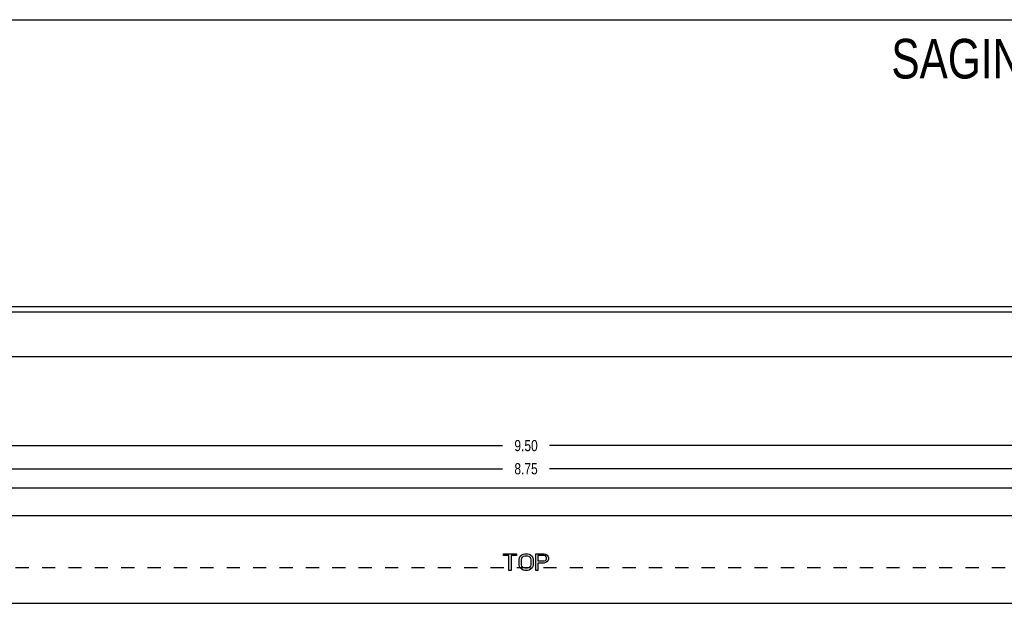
# Model space of a CAD drawing. Header units: inches. Extents: x 0 to 17, y 0 to 11.
# Tile 16 of 17: x 3.9 to 11.3, y 6.6 to 11. Entities that reach past the tile are written whole.
import ezdxf

# ---------------------------------------------------------------- set-up
doc = ezdxf.new("R2010")
doc.units = ezdxf.units.IN
doc.header["$LTSCALE"] = 0.935
doc.header["$MEASUREMENT"] = 0
doc.linetypes.add('HIDDEN', pattern=[0.2, 0.1, -0.1])
doc.layers.get('0').update_dxf_attribs({"linetype": 'CONTINUOUS'})
doc.layers.add('DEFAULT_2', color=8, linetype='HIDDEN')
doc.layers.add('DIMENSIONS', color=7, linetype='CONTINUOUS')
doc.styles.get("Standard").update_dxf_attribs({"font": 'txt', "width": 0.8})
doc.dimstyles.new('DIMSTYLE_1', dxfattribs={"dimtxt": 0.085, "dimasz": 0.1, "dimexe": 0.09, "dimexo": 0.07, "dimgap": 0.0425, "dimtad": 0, "dimtih": 1, "dimtoh": 1, "dimzin": 4, "dimdsep": 46, "dimtxsty": 'Standard', "dimblk": '_FILLED', "dimblk1": '_FILLED', "dimblk2": '_FILLED', "dimcen": 0.09, "dimazin": 1, "dimtfac": 1, "dimtdec": 3, "dimtofl": 0, "dimtmove": 0, "dimatfit": 3, "dimldrblk": '_FILLED', "dimfxl": 0, "dimtolj": 1, "dimtzin": 4, "dimarcsym": 0})

# ---------------------------------------------------------------- blocks, each defined once
blk = doc.blocks.new('_FILLED')
at = {"color": 0, "linetype": 'ByBlock'}
blk.add_solid([(0, 0), (-1, 0.2), (-1, -0.2)], dxfattribs=at)
blk = doc.blocks.new('*D1')
at = {"layer": 'DIMENSIONS', "color": 2, "linetype": 'Continuous'}
for p, q in [((2.9519, 7.5228), (2.9519, 7.8627)), ((12.4519, 7.5228), (12.4519, 7.8627)), ((2.9519, 7.7727), (7.5234, 7.7727)), ((12.4519, 7.7727), (7.8804, 7.7727))]:
    blk.add_line(p, q, dxfattribs=at)
at = {"layer": 'DIMENSIONS', "color": 2, "linetype": 'Continuous', "xscale": 0.1, "yscale": 0.1, "zscale": 0.1, "rotation": 180}
blk.add_blockref('_FILLED', (2.9519, 7.7727), dxfattribs=at)
at = {"layer": 'DIMENSIONS', "color": 2, "linetype": 'Continuous', "xscale": 0.1, "yscale": 0.1, "zscale": 0.1}
blk.add_blockref('_FILLED', (12.4519, 7.7727), dxfattribs=at)
at = {"layer": 'DIMENSIONS', "color": 2, "linetype": 'Continuous', "insert": (7.7019, 7.8152), "char_height": 0.085, "width": 0.272, "attachment_point": 2, "line_spacing_factor": 0.9}
blk.add_mtext('9.50', dxfattribs=at)
blk = doc.blocks.new('*D2')
at = {"layer": 'DIMENSIONS', "color": 2, "linetype": 'Continuous'}
for p, q in [((3.3269, 7.1168), (3.3269, 7.6874)), ((12.0769, 7.1168), (12.0769, 7.6874)), ((3.3269, 7.5974), (7.5234, 7.5974)), ((12.0769, 7.5974), (7.8804, 7.5974))]:
    blk.add_line(p, q, dxfattribs=at)
at = {"layer": 'DIMENSIONS', "color": 2, "linetype": 'Continuous', "xscale": 0.1, "yscale": 0.1, "zscale": 0.1, "rotation": 180}
blk.add_blockref('_FILLED', (3.3269, 7.5974), dxfattribs=at)
at = {"layer": 'DIMENSIONS', "color": 2, "linetype": 'Continuous', "xscale": 0.1, "yscale": 0.1, "zscale": 0.1}
blk.add_blockref('_FILLED', (12.0769, 7.5974), dxfattribs=at)
at = {"layer": 'DIMENSIONS', "color": 2, "linetype": 'Continuous', "insert": (7.7019, 7.6399), "char_height": 0.085, "width": 0.272, "attachment_point": 2, "line_spacing_factor": 0.9}
blk.add_mtext('8.75', dxfattribs=at)

msp = doc.modelspace()

# ---------------------------------------------------------------- linework, layer by layer
at = {"color": 7, "linetype": 'Continuous'}
for p, q in [((0, 11), (17, 11)), ((2.9519, 8.8274), (12.4519, 8.8274))]:
    msp.add_line(p, q, dxfattribs=at)
at = {"color": 3, "linetype": 'Continuous'}
for p, q in [((2.9519, 8.7874), (12.4519, 8.7874)), ((11.7329, 8.4464), (3.6709, 8.4464)), ((2.9519, 7.4528), (12.4519, 7.4528)), ((11.8579, 7.2408), (3.5459, 7.2408)), ((3.6709, 6.5778), (11.7329, 6.5778))]:
    msp.add_line(p, q, dxfattribs=at)
at = {"color": 40, "linetype": 'Continuous'}
for p, q in [((7.5309, 6.939), (7.5309, 6.9523)), ((7.5309, 6.9523), (7.6298, 6.9523)), ((7.6298, 6.9523), (7.6298, 6.939)), ((7.6585, 6.9337), (7.6689, 6.9443)), ((7.6689, 6.9443), (7.6793, 6.9496)), ((7.6793, 6.9496), (7.6923, 6.9523)), ((7.6923, 6.9523), (7.7132, 6.9523)), ((7.7132, 6.9523), (7.7262, 6.9496)), ((7.7262, 6.9496), (7.7366, 6.9443)), ((7.7366, 6.9443), (7.747, 6.9337)), ((7.7757, 6.8273), (7.7757, 6.9523)), ((7.7757, 6.9523), (7.8382, 6.9523)), ((7.8382, 6.9523), (7.8512, 6.9496)), ((7.8512, 6.9496), (7.8616, 6.9417)), ((7.8616, 6.9417), (7.8694, 6.931)), ((7.5726, 6.939), (7.5309, 6.939)), ((7.5726, 6.8273), (7.5726, 6.939)), ((7.5882, 6.939), (7.5882, 6.8273)), ((7.6298, 6.939), (7.5882, 6.939)), ((7.6507, 6.9097), (7.6533, 6.923)), ((7.6507, 6.8698), (7.6507, 6.9097)), ((7.6533, 6.8565), (7.6507, 6.8698)), ((7.6533, 6.923), (7.6585, 6.9337)), ((7.6663, 6.9097), (7.6689, 6.9204)), ((7.6663, 6.8698), (7.6663, 6.9097)), ((7.6689, 6.8592), (7.6663, 6.8698)), ((7.6689, 6.9204), (7.6741, 6.9284)), ((7.6741, 6.9284), (7.6819, 6.9337)), ((7.6819, 6.9337), (7.6923, 6.9363)), ((7.6923, 6.9363), (7.7132, 6.9363)), ((7.7132, 6.9363), (7.7236, 6.9337)), ((7.7236, 6.9337), (7.7314, 6.9284)), ((7.7314, 6.9284), (7.7366, 6.9204)), ((7.7366, 6.9204), (7.7392, 6.9097)), ((7.7392, 6.8698), (7.7366, 6.8592)), ((7.7392, 6.9097), (7.7392, 6.8698)), ((7.747, 6.9337), (7.7522, 6.923)), ((7.7522, 6.923), (7.7548, 6.9097)), ((7.7548, 6.8698), (7.7522, 6.8565)), ((7.7548, 6.9097), (7.7548, 6.8698)), ((7.7913, 6.939), (7.7913, 6.8991)), ((7.8408, 6.939), (7.7913, 6.939)), ((7.7913, 6.8991), (7.8408, 6.8991)), ((7.7913, 6.8831), (7.7913, 6.8273)), ((7.8382, 6.8831), (7.7913, 6.8831)), ((7.8512, 6.8858), (7.8382, 6.8831)), ((7.8486, 6.9363), (7.8408, 6.939)), ((7.8408, 6.8991), (7.8486, 6.9018)), ((7.8538, 6.931), (7.8486, 6.9363)), ((7.8486, 6.9018), (7.8538, 6.9071)), ((7.8616, 6.8938), (7.8512, 6.8858)), ((7.8564, 6.923), (7.8538, 6.931)), ((7.8538, 6.9071), (7.8564, 6.9151)), ((7.8564, 6.9151), (7.8564, 6.923)), ((7.8694, 6.9044), (7.8616, 6.8938)), ((7.8694, 6.931), (7.872, 6.923)), ((7.872, 6.9124), (7.8694, 6.9044)), ((7.872, 6.923), (7.872, 6.9124)), ((7.5882, 6.8273), (7.5726, 6.8273)), ((7.6585, 6.8459), (7.6533, 6.8565)), ((7.6689, 6.8353), (7.6585, 6.8459)), ((7.6741, 6.8512), (7.6689, 6.8592)), ((7.6793, 6.83), (7.6689, 6.8353)), ((7.6819, 6.8459), (7.6741, 6.8512)), ((7.6923, 6.8273), (7.6793, 6.83)), ((7.6923, 6.8432), (7.6819, 6.8459)), ((7.7132, 6.8432), (7.6923, 6.8432)), ((7.7132, 6.8273), (7.6923, 6.8273)), ((7.7236, 6.8459), (7.7132, 6.8432)), ((7.7262, 6.83), (7.7132, 6.8273)), ((7.7314, 6.8512), (7.7236, 6.8459)), ((7.7366, 6.8353), (7.7262, 6.83)), ((7.7366, 6.8592), (7.7314, 6.8512)), ((7.747, 6.8459), (7.7366, 6.8353)), ((7.7522, 6.8565), (7.747, 6.8459)), ((7.7913, 6.8273), (7.7757, 6.8273))]:
    msp.add_line(p, q, dxfattribs=at)
at = {"layer": 'DEFAULT_2', "color": 8, "linetype": 'HIDDEN'}
msp.add_line((11.7329, 6.8458), (3.6709, 6.8458), dxfattribs=at)

# ---------------------------------------------------------------- texts
at = {"layer": 'DIMENSIONS', "color": 2, "linetype": 'Continuous', "insert": (13.3773, 10.8545), "char_height": 0.3, "width": 6.96, "attachment_point": 2, "line_spacing_factor": 0.9}
msp.add_mtext('SAGINAW CONTROL & ENGINEERING\\PSCE-FLT84', dxfattribs=at)

# ---------------------------------------------------------------- dimensions: what is measured, and where the dimension line sits
at = {"layer": 'DIMENSIONS', "color": 2, "linetype": 'Continuous'}
dim = msp.add_linear_dim(base=(12.4519, 7.7727), p1=(2.9519, 7.4528), p2=(12.4519, 7.4528), dimstyle='DIMSTYLE_1', dxfattribs=at)
dim.commit()
dim.dimension.update_dxf_attribs({"geometry": '*D1', "text_midpoint": (7.7019, 7.7727), "dimtype": 160})
dim = msp.add_linear_dim(base=(3.3269, 7.5974), p1=(12.0769, 7.0468), p2=(3.3269, 7.0468), angle=180, dimstyle='DIMSTYLE_1', dxfattribs=at)
dim.commit()
dim.dimension.update_dxf_attribs({"geometry": '*D2', "text_midpoint": (7.7019, 7.5974), "dimtype": 160})

doc.saveas('drawing.dxf')
